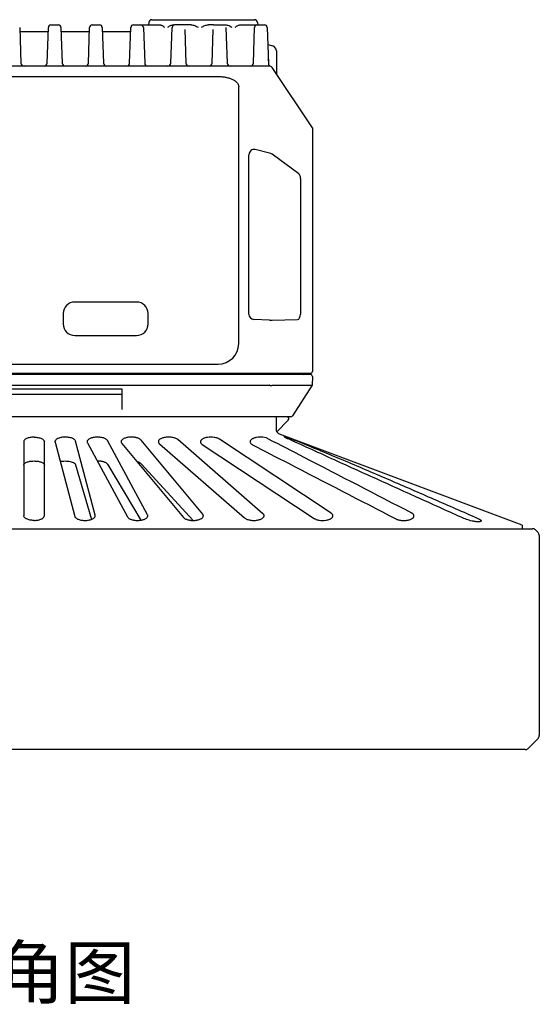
# Model space of a CAD drawing. Header units: millimetres. Extents: x 74 to 517, y 34 to 402.
# Tile 2 of 12: x 123 to 174, y 34 to 129. Entities that reach past the tile are written whole.
import ezdxf

# ---------------------------------------------------------------- set-up
doc = ezdxf.new("R2010")
doc.units = ezdxf.units.MM
doc.header["$LTSCALE"] = 32.67
doc.layers.add('00_COMPONENTS', color=7, linetype='CONTINUOUS')
doc.layers.add('50_ALL_DETAILS', color=7, linetype='CONTINUOUS')
doc.styles.get("Standard").update_dxf_attribs({"font": 'simfang.ttf'})

msp = doc.modelspace()

# ---------------------------------------------------------------- linework, layer by layer
at = {"layer": '00_COMPONENTS'}
for p, q in [((135.7933, 129.085), (135.769, 128.8536)), ((136.0917, 129.3536), (146.0514, 129.3536)), ((146.3498, 129.085), (146.3741, 128.8536)), ((123.28, 128.6123), (123.4011, 125.1431)), ((123.2942, 128.2043), (126.0489, 128.2043)), ((125.942, 125.1431), (126.0631, 128.6123)), ((126.313, 128.8536), (127.0301, 128.8536)), ((127.28, 128.6123), (127.4011, 125.1431)), ((127.2942, 128.2043), (130.0489, 128.2043)), ((129.942, 125.1431), (130.0631, 128.6123)), ((130.313, 128.8536), (131.0301, 128.8536)), ((131.28, 128.6123), (131.4011, 125.1431)), ((131.2942, 128.2043), (134.0489, 128.2043)), ((133.942, 125.1431), (134.0631, 128.6123)), ((134.313, 128.8536), (136.8694, 128.8536)), ((135.28, 128.6123), (135.4011, 125.1431)), ((137.942, 125.1431), (138.0631, 128.6123)), ((139.899, 128.8536), (138.215, 128.8536)), ((139.287, 128.4104), (139.4011, 125.1431)), ((142.0715, 128.8533), (141.5939, 128.8521)), ((141.942, 125.1431), (142.0558, 128.4033)), ((142.0715, 128.8536), (143.2219, 128.8536)), ((143.2806, 128.5939), (143.4011, 125.1431)), ((144.6998, 128.8536), (147.0301, 128.8536)), ((145.942, 125.1431), (146.063, 128.6096)), ((147.28, 128.6123), (147.4022, 125.1119)), ((130.0342, 127.7885), (130.0344, 127.7931)), ((147.3379, 126.9544), (147.8152, 126.8112)), ((148.1716, 126.3323), (148.1716, 124.1036)), ((147.3936, 125.3594), (147.4004, 125.3662)), ((147.4004, 125.3662), (147.4004, 125.1651)), ((147.511, 124.8536), (101.8321, 124.8536)), ((151.6716, 118.8536), (147.7606, 124.72)), ((106.8216, 123.8467), (142.5216, 123.8467)), ((144.5216, 97.9536), (144.5216, 122.8631)), ((151.6716, 118.8536), (151.6716, 95.2536)), ((147.511, 116.4124), (146.1297, 116.767)), ((145.5108, 100.7904), (145.5108, 116.2577)), ((150.3376, 114.4223), (147.7606, 116.3061)), ((150.5108, 113.9586), (150.5108, 100.787)), ((134.6216, 101.9786), (128.6216, 101.9786)), ((127.4966, 100.8536), (127.4966, 99.8536)), ((135.7466, 99.8536), (135.7466, 100.8536)), ((147.511, 100.2361), (145.993, 100.2903)), ((147.7606, 100.2324), (150.2368, 100.2864)), ((128.6216, 98.7286), (134.6216, 98.7286)), ((106.8216, 95.9536), (142.5216, 95.9536)), ((151.4716, 95.0536), (97.8716, 95.0536)), ((151.468, 94.9536), (97.8751, 94.9536)), ((151.668, 94.7501), (151.6533, 93.9054)), ((101.8321, 93.9047), (147.511, 93.9047)), ((147.7451, 93.8858), (147.7451, 93.8878)), ((151.5861, 93.8858), (147.7451, 93.8858)), ((151.6531, 93.9051), (149.7307, 90.9447)), ((116.1716, 93.5528), (133.1716, 93.5528)), ((116.1716, 93.0536), (133.1716, 93.0536)), ((133.1716, 93.5528), (133.1716, 91.5448)), ((149.563, 90.8536), (99.7801, 90.8536)), ((148.1714, 89.634), (148.1713, 90.8536)), ((149.3301, 90.5122), (148.2267, 89.4087)), ((123.6716, 88.4313), (123.6716, 81.2525)), ((125.6716, 81.2525), (125.6716, 88.4313)), ((126.7065, 88.3779), (128.6213, 81.1992)), ((130.6071, 81.3058), (128.6923, 88.4846)), ((129.8435, 88.3254), (133.7288, 81.1467)), ((135.6723, 81.3584), (131.787, 88.5371)), ((133.1807, 88.2743), (139.1546, 81.0955)), ((141.0283, 81.4093), (135.0544, 88.5882)), ((136.8402, 88.2255), (145.0975, 81.047)), ((146.8748, 81.4585), (138.6175, 88.637)), ((140.9878, 88.1796), (151.8313, 80.9999)), ((153.487, 81.5032), (142.6434, 88.6829)), ((128.6923, 86.2086), (130.255, 80.9081)), ((131.787, 86.2561), (135.0333, 80.8295)), ((135.0544, 86.3024), (140.1117, 80.8039)), ((172.0109, 80.3414), (172.005, 80.0036)), ((76.3343, 80.0036), (173.0088, 80.0036)), ((173.2916, 79.8864), (173.5573, 79.6208)), ((173.6744, 79.3379), (173.6744, 59.9443)), ((172.5916, 58.6958), (173.5573, 59.6614)), ((172.3088, 58.5786), (77.0343, 58.5786))]:
    msp.add_line(p, q, dxfattribs=at)
for points in [[(131.3088, 127.7867), (131.3089, 127.7864), (131.309, 127.7861), (131.309, 127.7864), (131.3089, 127.7869), (131.3088, 127.7875), (131.3088, 127.7883)], [(138.0348, 127.802), (138.0345, 127.8015), (138.0326, 127.7993), (138.0303, 127.7967), (138.0276, 127.7937)], [(172.0081, 80.343), (148.4933, 89.1703), (148.4813, 89.175), (148.4691, 89.1803), (148.4565, 89.186), (148.4438, 89.1923), (148.4308, 89.1992), (148.4178, 89.2066), (148.4046, 89.2146), (148.3915, 89.2231), (148.3784, 89.2323), (148.3654, 89.242), (148.3525, 89.2524), (148.3397, 89.2633), (148.3272, 89.2748), (148.3149, 89.2869), (148.3029, 89.2995), (148.2912, 89.3127), (148.2799, 89.3264), (148.269, 89.3406), (148.2585, 89.3554), (148.2485, 89.3706), (148.2391, 89.3862), (148.2301, 89.4023), (148.2217, 89.4188), (148.2139, 89.4356), (148.2067, 89.4527), (148.2002, 89.4702), (148.1943, 89.4878), (148.189, 89.5057), (148.1844, 89.5238), (148.1805, 89.5421), (148.1773, 89.5604), (148.1748, 89.5788), (148.173, 89.5972), (148.1718, 89.6156), (148.1714, 89.634)]]:
    msp.add_lwpolyline(points, dxfattribs=at)
for centre, radius, start, end in [((136.0917, 129.0536), 0.3, 90, 174), ((146.0514, 129.0536), 0.3, 6, 90), ((126.313, 128.6036), 0.25, 90, 178), ((127.0301, 128.6036), 0.25, 2, 90), ((130.313, 128.6036), 0.25, 90, 178), ((131.0301, 128.6036), 0.25, 2, 90), ((134.313, 128.6036), 0.25, 90, 178), ((135.0301, 128.6036), 0.25, 1.999997, 90), ((138.313, 128.6036), 0.25, 90, 178), ((146.313, 128.6036), 0.25, 95.333336, 177.999999), ((147.0301, 128.6036), 0.25, 2, 90), ((147.6716, 126.3323), 0.5, 0, 73.300756), ((123.7009, 125.1536), 0.3, 182, 270), ((125.6422, 125.1536), 0.3, 270, 358), ((127.7009, 125.1536), 0.3, 182, 270), ((129.6422, 125.1536), 0.3, 270, 358), ((131.7009, 125.1536), 0.3, 182, 270), ((133.6422, 125.1536), 0.3, 270, 358), ((135.7009, 125.1536), 0.3, 182, 270), ((137.6422, 125.1536), 0.3, 270, 358), ((139.7009, 125.1536), 0.3, 182, 270), ((141.6422, 125.1536), 0.3, 270, 358), ((143.7009, 125.1536), 0.3, 182, 270), ((145.6422, 125.1536), 0.3, 270, 358), ((146.3806, 125.3664), 1.0198, 359.988896, 8.966281), ((147.702, 125.1224), 0.3, 182, 251.43429), ((147.511, 124.5536), 0.3, 33.690068, 90), ((147.511, 124.5538), 0.2998, 87.275306, 89.998836), ((147.5109, 124.5532), 0.3004, 85.934398, 87.275987), ((128.6216, 100.8536), 1.125, 90, 180), ((134.6216, 100.8536), 1.125, 0, 90), ((128.6216, 99.8536), 1.125, 180, 270), ((134.6216, 99.8536), 1.125, 270, 0), ((142.5216, 97.9536), 2, 270, 0), ((150.7681, 95.1536), 0.2, 210.006681, 270), ((151.468, 94.7536), 0.2, 359, 90), ((151.4716, 95.2536), 0.2, 270, 0), ((149.1887, 90.6536), 0.2, 315, 90), ((149.563, 91.0536), 0.2, 270, 327.002295), ((173.0088, 79.6036), 0.4, 45.000238, 90.000484), ((173.2744, 79.3379), 0.4, 0.000601, 44.998166), ((173.2744, 59.9443), 0.4, 315.000571, 359.999215), ((172.3088, 58.9786), 0.4, 270.000431, 315.000348)]:
    msp.add_arc(centre, radius, start, end, dxfattribs=at)
for centre, major_axis, ratio, start_param, end_param in [((146.4, 125.3472), (0.4793, 0.8981), 0.9776874, -1.0711475, -0.9142592), ((146.0108, 116.2577), (0, 0.5244), 0.9534794, -0.2400775, 1.5707963), ((147.511, 116.3175), (0.299, -0.0846), 0.2947414, 0.6712588, 1.6540525), ((150.2335, 113.9586), (0, 0.5004), 0.554295, -1.5707928, -0.3849684), ((146.0108, 100.7904), (0, 0.5004), 0.9992649, 1.5707963, 3.1059256), ((150.2335, 100.787), (0, 0.5006), 0.5539804, -3.1294955, -1.5707928), ((147.511, 100.2476), (0.3, -0.0107), 0.0383153, -1.5694261, -0.5866324), ((147.511, 93.4929), (0, 0.4118), 0.6664381, -0.0604793, 0), ((147.521, 93.1946), (0.2334, 0.6897), 0.1945575, -0.0296016, 0.0657413), ((151.8446, 94.7509), (0.2698, 0.8634), 0.2004604, -3.0790319, -2.9818176)]:
    msp.add_ellipse(centre, major_axis=major_axis, ratio=ratio, start_param=start_param, end_param=end_param, dxfattribs=at)
for points, knots in [([(136.8694, 128.8536), (136.9079, 128.8536), (136.9667, 128.8408), (137.0402, 128.8101), (137.1156, 128.7706), (137.2081, 128.7099), (137.2802, 128.6569), (137.317, 128.6297)], [0, 0, 0, 0, 0.2274979, 0.3472086, 0.4710733, 0.7298032, 1, 1, 1, 1]), ([(137.637, 128.6297), (137.6813, 128.6576), (137.7708, 128.7121), (137.9108, 128.7838), (138.0586, 128.8376), (138.163, 128.8536), (138.215, 128.8536)], [0, 0, 0, 0, 0.2502255, 0.5011695, 0.7512459, 1, 1, 1, 1]), ([(139.899, 128.8536), (139.9591, 128.8535), (140.0799, 128.8372), (140.2534, 128.7827), (140.4211, 128.7104), (140.5303, 128.6562), (140.5848, 128.6287)], [0, 0, 0, 0, 0.2480363, 0.497474, 0.7482001, 1, 1, 1, 1]), ([(140.9047, 128.6291), (140.9593, 128.6564), (141.0686, 128.7104), (141.2369, 128.7821), (141.4117, 128.8359), (141.5332, 128.852), (141.5939, 128.8521)], [0, 0, 0, 0, 0.2505932, 0.5008986, 0.7507582, 1, 1, 1, 1]), ([(143.2219, 128.8536), (143.2783, 128.8536), (143.3912, 128.8377), (143.5521, 128.7839), (143.7053, 128.7121), (143.8038, 128.6575), (143.8526, 128.6297)], [0, 0, 0, 0, 0.2501275, 0.500533, 0.7508031, 1, 1, 1, 1]), ([(144.1725, 128.6297), (144.2154, 128.657), (144.3, 128.7106), (144.4292, 128.7824), (144.5612, 128.8368), (144.6543, 128.8536), (144.6998, 128.8536)], [0, 0, 0, 0, 0.2629729, 0.518363, 0.7640438, 1, 1, 1, 1]), ([(142.5216, 123.8467), (142.6518, 123.8467), (142.9086, 123.8345), (143.2811, 123.7797), (143.6251, 123.6909), (143.9281, 123.5711), (144.1791, 123.4247), (144.3437, 123.2785), (144.4366, 123.1522), (144.4853, 123.0578), (144.5149, 122.9611), (144.5216, 122.8954), (144.5216, 122.8631)], [0, 0, 0, 0, 0.1621216, 0.3195541, 0.4679317, 0.6035712, 0.7239128, 0.8281445, 0.8747892, 0.918399, 0.9597885, 1, 1, 1, 1]), ([(147.5276, 93.9039), (147.5488, 93.902), (147.59, 93.8992), (147.6487, 93.8969), (147.6935, 93.8954), (147.7249, 93.8923), (147.7388, 93.8896), (147.7451, 93.8878)], [0, 0, 0, 0, 0.2932566, 0.5668887, 0.8063146, 0.9093018, 1, 1, 1, 1]), ([(151.6531, 93.9051), (151.6527, 93.9046), (151.6513, 93.9038), (151.6485, 93.9027), (151.6444, 93.9016), (151.6364, 93.8995), (151.6232, 93.8961), (151.612, 93.8923), (151.6057, 93.8898)], [0, 0, 0, 0, 0.0358528, 0.0952539, 0.1804139, 0.2918611, 0.5937081, 1, 1, 1, 1]), ([(124.6716, 88.8799), (124.6034, 88.8799), (124.4699, 88.8738), (124.2778, 88.8469), (124.1036, 88.8041), (123.9538, 88.7477), (123.8326, 88.6804), (123.7425, 88.6046), (123.6934, 88.5326), (123.6746, 88.4742), (123.6716, 88.4454), (123.6716, 88.4313)], [0, 0, 0, 0, 0.1734982, 0.3398956, 0.4932297, 0.6293988, 0.7464305, 0.8446068, 0.9268784, 0.9640758, 1, 1, 1, 1]), ([(124.6716, 88.8799), (124.7397, 88.8799), (124.8732, 88.8738), (125.0653, 88.847), (125.2395, 88.8041), (125.3893, 88.7477), (125.5105, 88.6804), (125.6006, 88.6046), (125.6497, 88.5326), (125.6685, 88.4742), (125.6716, 88.4454), (125.6716, 88.4313)], [0, 0, 0, 0, 0.1734951, 0.3398914, 0.4932256, 0.6293963, 0.7464297, 0.8446073, 0.9268794, 0.9640764, 1, 1, 1, 1]), ([(128.6923, 88.4846), (128.6848, 88.5129), (128.6556, 88.571), (128.5826, 88.6469), (128.4801, 88.7157), (128.3497, 88.7756), (128.1945, 88.8242), (128.0191, 88.8593), (127.8299, 88.879), (127.635, 88.8819), (127.4429, 88.8678), (127.262, 88.8378), (127.0992, 88.7935), (126.96, 88.7372), (126.8478, 88.6712), (126.7646, 88.5976), (126.7195, 88.5284), (126.7022, 88.4724), (126.6994, 88.4448), (126.6994, 88.4313)], [0, 0, 0, 0, 0.0381551, 0.0828112, 0.1359276, 0.1981545, 0.2691031, 0.3474333, 0.4309108, 0.5165851, 0.6011687, 0.6815452, 0.755204, 0.8204917, 0.8766897, 0.9240767, 0.9641263, 0.9823523, 1, 1, 1, 1]), ([(131.787, 88.5371), (131.7723, 88.5643), (131.7301, 88.6181), (131.6432, 88.687), (131.5299, 88.7485), (131.3922, 88.8007), (131.2334, 88.8416), (131.0585, 88.8691), (130.8738, 88.8818), (130.6867, 88.8789), (130.5049, 88.8605), (130.3353, 88.8278), (130.184, 88.7824), (130.0551, 88.7264), (129.9515, 88.6619), (129.8749, 88.5906), (129.8336, 88.5242), (129.8178, 88.4707), (129.8152, 88.4442), (129.8152, 88.4313)], [0, 0, 0, 0, 0.0412823, 0.089998, 0.1471755, 0.2128599, 0.2862546, 0.3657561, 0.4490337, 0.5332492, 0.615429, 0.6928853, 0.763541, 0.8260895, 0.8800429, 0.9257919, 0.9647951, 0.9826591, 1, 1, 1, 1]), ([(135.0544, 88.5882), (135.0333, 88.6135), (134.9801, 88.6625), (134.8812, 88.7243), (134.759, 88.7784), (134.6159, 88.8229), (134.4555, 88.856), (134.2829, 88.8762), (134.1041, 88.8823), (133.9258, 88.8741), (133.7546, 88.8519), (133.5966, 88.8169), (133.4564, 88.7708), (133.3375, 88.7155), (133.2423, 88.6526), (133.172, 88.5836), (133.128, 88.5095), (133.1176, 88.4563), (133.1176, 88.4313)], [0, 0, 0, 0, 0.045322, 0.0983885, 0.1595587, 0.228427, 0.3038827, 0.3841425, 0.4668614, 0.5493813, 0.6290665, 0.7036403, 0.7714139, 0.8313792, 0.883242, 0.9274833, 0.965535, 1, 1, 1, 1]), ([(138.6175, 88.637), (138.5909, 88.6601), (138.5286, 88.7039), (138.4196, 88.7585), (138.2905, 88.805), (138.144, 88.8418), (137.984, 88.8673), (137.7588, 88.8848), (137.532, 88.8765), (137.3149, 88.842), (137.1683, 88.8053), (137.039, 88.7589), (136.9299, 88.7043), (136.8426, 88.6432), (136.7783, 88.5767), (136.7382, 88.5057), (136.7289, 88.4552), (136.7289, 88.4313)], [0, 0, 0, 0, 0.0498982, 0.1074097, 0.1724088, 0.244146, 0.3212783, 0.4019217, 0.564342, 0.6415247, 0.7133226, 0.7783875, 0.8359647, 0.8859218, 0.9288116, 0.9660316, 1, 1, 1, 1]), ([(142.6434, 88.6829), (142.6124, 88.7035), (142.5427, 88.7419), (142.4257, 88.7891), (142.2918, 88.828), (142.0903, 88.8677), (141.823, 88.8876), (141.5553, 88.8695), (141.3525, 88.8311), (141.2171, 88.7931), (141.0985, 88.7466), (140.9986, 88.693), (140.9189, 88.6338), (140.8604, 88.5699), (140.8241, 88.502), (140.8156, 88.4541), (140.8156, 88.4313)], [0, 0, 0, 0, 0.0547449, 0.1166649, 0.1852694, 0.2595474, 0.4185858, 0.5780249, 0.6527611, 0.7219416, 0.7845079, 0.8399206, 0.8881802, 0.929894, 0.9664196, 1, 1, 1, 1]), ([(147.379, 88.7274), (147.3445, 88.7453), (147.2691, 88.7782), (147.0989, 88.8328), (146.8575, 88.8753), (146.5543, 88.8851), (146.3015, 88.8598), (146.1132, 88.8187), (145.989, 88.7801), (145.8805, 88.7341), (145.7895, 88.6819), (145.7171, 88.6246), (145.6641, 88.5632), (145.6313, 88.4985), (145.6237, 88.453), (145.6237, 88.4313)], [0, 0, 0, 0, 0.0596673, 0.1258393, 0.274094, 0.4339009, 0.590212, 0.6626142, 0.7293575, 0.78964, 0.8431142, 0.8898985, 0.930643, 0.9666546, 1, 1, 1, 1]), ([(150.6093, 88.3246), (150.531, 88.3562), (150.3632, 88.4214), (150.148, 88.5018), (149.9648, 88.5693), (149.8249, 88.6205), (149.6869, 88.6709), (149.5534, 88.7195), (149.427, 88.7656), (149.3102, 88.8083), (149.2056, 88.8465), (149.1271, 88.875), (149.0723, 88.8947), (149.0378, 88.9069), (149.0082, 88.9173), (148.9866, 88.9246), (148.9719, 88.9293), (148.9629, 88.9321), (148.9552, 88.9343), (148.9489, 88.9359), (148.944, 88.9368), (148.9404, 88.937), (148.9377, 88.9362), (148.9372, 88.9347), (148.9372, 88.934)], [0, 0, 0, 0, 0.1420624, 0.3028617, 0.3866314, 0.4706902, 0.5535607, 0.6337513, 0.7097498, 0.7800217, 0.8430176, 0.8971971, 0.9205129, 0.9410764, 0.9587265, 0.9733189, 0.9794272, 0.9847245, 0.9891987, 0.9928372, 0.9956289, 0.9975987, 0.9988885, 1, 1, 1, 1]), ([(148.9372, 88.934), (148.9372, 88.9325), (148.939, 88.9288), (148.9434, 88.9231), (148.9506, 88.9158), (148.9651, 88.9031), (148.9901, 88.8846), (149.0278, 88.8601), (149.0751, 88.8323), (149.1311, 88.8021), (149.1953, 88.7699), (149.241, 88.7484), (149.2651, 88.7374)], [0, 0, 0, 0, 0.0115399, 0.030388, 0.0568858, 0.0909395, 0.1808579, 0.2982455, 0.4409795, 0.6069198, 0.7939556, 1, 1, 1, 1]), ([(126.6994, 88.4313), (126.6994, 88.4268), (126.7, 88.4088), (126.703, 88.391), (126.7065, 88.3779)], [0, 0, 0, 0, 0.2480368, 1, 1, 1, 1]), ([(129.8152, 88.4313), (129.8152, 88.4133), (129.8203, 88.3764), (129.8345, 88.342), (129.8435, 88.3254)], [0, 0, 0, 0, 0.4864078, 1, 1, 1, 1]), ([(133.1176, 88.4313), (133.1176, 88.4179), (133.1203, 88.3907), (133.1371, 88.3355), (133.1614, 88.2976), (133.1807, 88.2743)], [0, 0, 0, 0, 0.2328415, 0.4731175, 1, 1, 1, 1]), ([(136.7289, 88.4313), (136.7289, 88.4134), (136.7339, 88.3766), (136.7558, 88.3232), (136.7918, 88.2716), (136.8228, 88.2406), (136.8402, 88.2255)], [0, 0, 0, 0, 0.2219545, 0.456209, 0.7130726, 1, 1, 1, 1]), ([(140.8156, 88.4313), (140.8156, 88.409), (140.8236, 88.3622), (140.8583, 88.2959), (140.9141, 88.2332), (140.9613, 88.1971), (140.9878, 88.1796)], [0, 0, 0, 0, 0.2110658, 0.439857, 0.7000238, 1, 1, 1, 1]), ([(145.6237, 88.4313), (145.6237, 88.418), (145.6264, 88.3911), (145.6428, 88.3364), (145.6858, 88.2686), (145.7654, 88.1963), (145.8314, 88.1563), (145.8684, 88.1371)], [0, 0, 0, 0, 0.0991186, 0.201323, 0.4250665, 0.6885162, 1, 1, 1, 1]), ([(145.8684, 88.1371), (147.0263, 87.5384), (151.6582, 85.1434), (156.2903, 82.7491), (159.7643, 80.953)], [0, 0, 0, 0, 0.2500035, 1, 1, 1, 1]), ([(147.379, 88.7274), (148.537, 88.1292), (153.1692, 85.7361), (157.8011, 83.3423), (161.2749, 81.5468)], [0, 0, 0, 0, 0.249994, 1, 1, 1, 1]), ([(166.3664, 80.9912), (164.9407, 81.634), (162.8017, 82.598), (159.951, 83.8861), (157.813, 84.8532), (155.6753, 85.8213), (153.538, 86.7912), (151.4014, 87.7632), (149.9769, 88.4115), (149.2651, 88.7366)], [0, 0, 0, 0, 0.2499268, 0.3749057, 0.4998949, 0.6248955, 0.7499128, 0.874948, 1, 1, 1, 1]), ([(150.6093, 88.3246), (151.326, 88.035), (152.7572, 87.448), (154.8988, 86.5517), (157.0378, 85.6434), (159.8878, 84.4205), (163.4462, 82.8759), (166.2893, 81.6305), (167.7106, 81.0061)], [0, 0, 0, 0, 0.1246602, 0.2494781, 0.3744101, 0.4994264, 0.749635, 1, 1, 1, 1]), ([(123.6716, 86.1604), (123.6716, 86.1732), (123.6747, 86.1996), (123.6886, 86.2383), (123.7115, 86.2762), (123.756, 86.3277), (123.8354, 86.3875), (123.957, 86.448), (124.1069, 86.4986), (124.2806, 86.5369), (124.4715, 86.5609), (124.6715, 86.569), (124.8716, 86.5609), (125.0625, 86.5369), (125.2361, 86.4986), (125.3861, 86.448), (125.5077, 86.3875), (125.5871, 86.3277), (125.6316, 86.2762), (125.6545, 86.2384), (125.6684, 86.1996), (125.6716, 86.1732), (125.6716, 86.1604)], [0, 0, 0, 0, 0.0167429, 0.0342383, 0.053138, 0.0739418, 0.1224348, 0.1811694, 0.2500193, 0.3277388, 0.4120881, 0.499998, 0.5879082, 0.6722577, 0.7499778, 0.8188285, 0.8775637, 0.9260575, 0.9468616, 0.9657615, 0.9832571, 1, 1, 1, 1]), ([(127.2039, 86.5129), (127.2798, 86.5305), (127.4395, 86.5566), (127.6845, 86.5704), (127.9306, 86.5596), (128.1608, 86.525), (128.3343, 86.4773), (128.453, 86.4287), (128.5266, 86.3901), (128.588, 86.3486), (128.6367, 86.3046), (128.6722, 86.2584), (128.6875, 86.225), (128.6923, 86.2086)], [0, 0, 0, 0, 0.1458387, 0.3018089, 0.4583781, 0.6058833, 0.7365178, 0.7939448, 0.8456629, 0.8916606, 0.9322108, 0.967954, 1, 1, 1, 1]), ([(131.787, 86.2561), (131.7731, 86.2793), (131.7343, 86.3249), (131.6562, 86.3833), (131.5551, 86.4362), (131.4327, 86.4821), (131.2915, 86.5195), (131.0781, 86.5571), (130.9099, 86.5671), (130.7956, 86.5662)], [0, 0, 0, 0, 0.0755062, 0.1654663, 0.2715406, 0.3937225, 0.5306952, 0.6799535, 1, 1, 1, 1]), ([(135.0544, 86.3024), (135.0343, 86.3242), (134.9845, 86.3662), (134.8935, 86.4192), (134.7817, 86.4662), (134.6993, 86.4913), (134.6551, 86.5027)], [0, 0, 0, 0, 0.1968305, 0.4289215, 0.6972893, 1, 1, 1, 1]), ([(124.6716, 80.8038), (124.6034, 80.8038), (124.4699, 80.8099), (124.2778, 80.8368), (124.1036, 80.8797), (123.9538, 80.936), (123.8326, 81.0034), (123.7425, 81.0791), (123.6934, 81.1511), (123.6746, 81.2096), (123.6716, 81.2384), (123.6716, 81.2525)], [0, 0, 0, 0, 0.1734956, 0.3398919, 0.4932255, 0.6293958, 0.7464291, 0.8446071, 0.9268795, 0.9640761, 1, 1, 1, 1]), ([(124.6716, 80.8038), (124.7397, 80.8038), (124.8732, 80.8099), (125.0653, 80.8368), (125.2395, 80.8797), (125.3893, 80.936), (125.5105, 81.0034), (125.6006, 81.0791), (125.6497, 81.1511), (125.6685, 81.2096), (125.6716, 81.2384), (125.6716, 81.2525)], [0, 0, 0, 0, 0.1734954, 0.339891, 0.4932249, 0.629395, 0.7464288, 0.8446066, 0.9268788, 0.964076, 1, 1, 1, 1]), ([(128.6213, 81.1992), (128.6289, 81.1709), (128.658, 81.1127), (128.731, 81.0368), (128.8335, 80.968), (128.9639, 80.9082), (129.1191, 80.8596), (129.2946, 80.8244), (129.4837, 80.8048), (129.6787, 80.8019), (129.8707, 80.8159), (130.0517, 80.846), (130.2144, 80.8903), (130.3536, 80.9466), (130.4658, 81.0126), (130.549, 81.0862), (130.5941, 81.1554), (130.6114, 81.2114), (130.6142, 81.239), (130.6142, 81.2525)], [0, 0, 0, 0, 0.0381545, 0.082811, 0.1359288, 0.1981578, 0.2691089, 0.3474407, 0.4309189, 0.5165926, 0.6011751, 0.6815502, 0.755208, 0.8204948, 0.8766917, 0.9240778, 0.9641268, 0.9823525, 1, 1, 1, 1]), ([(130.6142, 81.2525), (130.6142, 81.257), (130.6136, 81.2749), (130.6106, 81.2928), (130.6071, 81.3058)], [0, 0, 0, 0, 0.2480352, 1, 1, 1, 1]), ([(133.7288, 81.1467), (133.7435, 81.1195), (133.7857, 81.0657), (133.8725, 80.9968), (133.9859, 80.9353), (134.1236, 80.8831), (134.2823, 80.8422), (134.4572, 80.8147), (134.6419, 80.802), (134.829, 80.805), (135.0109, 80.8233), (135.1804, 80.8561), (135.3318, 80.9014), (135.4607, 80.9574), (135.5643, 81.0219), (135.6409, 81.0932), (135.6821, 81.1596), (135.6979, 81.2132), (135.7005, 81.2396), (135.7005, 81.2526)], [0, 0, 0, 0, 0.0412819, 0.0899984, 0.147177, 0.2128627, 0.2862591, 0.3657613, 0.4490385, 0.5332537, 0.615432, 0.6928881, 0.7635436, 0.8260918, 0.8800444, 0.9257925, 0.9647952, 0.9826592, 1, 1, 1, 1]), ([(135.7005, 81.2526), (135.7005, 81.2705), (135.6955, 81.3074), (135.6813, 81.3418), (135.6723, 81.3584)], [0, 0, 0, 0, 0.4864079, 1, 1, 1, 1]), ([(139.1546, 81.0955), (139.1757, 81.0701), (139.2289, 81.0212), (139.3278, 80.9594), (139.45, 80.9053), (139.5931, 80.8607), (139.7535, 80.8276), (139.9261, 80.8075), (140.1049, 80.8013), (140.2832, 80.8096), (140.4544, 80.8318), (140.6124, 80.8667), (140.7526, 80.9128), (140.8715, 80.9682), (140.9667, 81.0311), (141.037, 81.1), (141.0811, 81.1741), (141.0914, 81.2273), (141.0914, 81.2524)], [0, 0, 0, 0, 0.0453215, 0.0983882, 0.1595593, 0.2284286, 0.3038855, 0.3841442, 0.4668623, 0.5493815, 0.6290666, 0.7036407, 0.7714146, 0.8313801, 0.8832426, 0.9274836, 0.9655352, 1, 1, 1, 1]), ([(141.0914, 81.2524), (141.0914, 81.2658), (141.0887, 81.293), (141.0719, 81.3482), (141.0476, 81.3861), (141.0283, 81.4093)], [0, 0, 0, 0, 0.2328406, 0.4731138, 1, 1, 1, 1]), ([(145.0975, 81.047), (145.1241, 81.0239), (145.1864, 80.9801), (145.2954, 80.9255), (145.4245, 80.879), (145.571, 80.8422), (145.731, 80.8167), (145.9563, 80.7992), (146.183, 80.8075), (146.4001, 80.842), (146.5467, 80.8787), (146.676, 80.9251), (146.7852, 80.9797), (146.8724, 81.0408), (146.9367, 81.1073), (146.9768, 81.1783), (146.9862, 81.2288), (146.9862, 81.2528)], [0, 0, 0, 0, 0.0498982, 0.1074105, 0.172411, 0.2441498, 0.3212829, 0.401926, 0.5643429, 0.6415249, 0.7133228, 0.7783877, 0.835965, 0.8859221, 0.9288119, 0.9660317, 1, 1, 1, 1]), ([(146.9862, 81.2528), (146.9862, 81.2706), (146.9812, 81.3074), (146.9592, 81.3608), (146.9233, 81.4124), (146.8922, 81.4434), (146.8748, 81.4585)], [0, 0, 0, 0, 0.2219547, 0.4562085, 0.7130718, 1, 1, 1, 1]), ([(151.8313, 80.9999), (151.8623, 80.9793), (151.932, 80.9409), (152.049, 80.8937), (152.1829, 80.8548), (152.3845, 80.8151), (152.6518, 80.7952), (152.9195, 80.8134), (153.1223, 80.8517), (153.2576, 80.8898), (153.3763, 80.9362), (153.4762, 80.9898), (153.5558, 81.049), (153.6143, 81.1129), (153.6507, 81.1808), (153.6591, 81.2287), (153.6591, 81.2516)], [0, 0, 0, 0, 0.0547452, 0.1166657, 0.1852707, 0.2595493, 0.4185883, 0.5780276, 0.6527639, 0.7219445, 0.7845109, 0.8399236, 0.888183, 0.9298962, 0.9664208, 1, 1, 1, 1]), ([(153.6591, 81.2516), (153.6591, 81.2738), (153.6511, 81.3206), (153.6164, 81.3869), (153.5606, 81.4496), (153.5134, 81.4857), (153.487, 81.5032)], [0, 0, 0, 0, 0.2110617, 0.4398519, 0.700021, 1, 1, 1, 1]), ([(159.7643, 80.953), (159.7988, 80.9351), (159.8742, 80.9021), (159.997, 80.8625), (160.1336, 80.8312), (160.3325, 80.8018), (160.5391, 80.7938), (160.7449, 80.8067), (160.8929, 80.8264), (161.0307, 80.8556), (161.1551, 80.8935), (161.2637, 80.9389), (161.3547, 80.991), (161.427, 81.0486), (161.4797, 81.111), (161.5122, 81.1772), (161.5196, 81.2237), (161.5196, 81.246)], [0, 0, 0, 0, 0.0595856, 0.1256715, 0.1974904, 0.2738397, 0.4334011, 0.5128705, 0.5895476, 0.6617937, 0.7283532, 0.7884271, 0.8417105, 0.8884172, 0.9293244, 0.965838, 1, 1, 1, 1]), ([(161.5196, 81.246), (161.5196, 81.2736), (161.5079, 81.3321), (161.4581, 81.4131), (161.3784, 81.4871), (161.312, 81.5276), (161.2749, 81.5468)], [0, 0, 0, 0, 0.20397, 0.4290716, 0.69134, 1, 1, 1, 1]), ([(168.0385, 80.7617), (168.0385, 80.7563), (168.0368, 80.7454), (168.0284, 80.7303), (168.0148, 80.7169), (167.9962, 80.7052), (167.9725, 80.695), (167.9317, 80.6828), (167.8683, 80.6726), (167.779, 80.6677), (167.6739, 80.6696), (167.5553, 80.6784), (167.4261, 80.6939), (167.2894, 80.7158), (167.1004, 80.7529), (166.8678, 80.8103), (166.6062, 80.8922), (166.4419, 80.9565), (166.3664, 80.9905)], [0, 0, 0, 0, 0.0091099, 0.018514, 0.0290848, 0.0414524, 0.0560011, 0.0729417, 0.1142875, 0.1655095, 0.2258737, 0.2941904, 0.3689633, 0.4485148, 0.531096, 0.6984691, 0.8583691, 1, 1, 1, 1]), ([(167.7106, 81.0061), (167.7573, 80.9856), (167.8231, 80.9543), (167.9027, 80.9083), (167.9499, 80.8768), (167.9878, 80.8461), (168.0212, 80.8116), (168.0385, 80.7807), (168.0385, 80.7617)], [0, 0, 0, 0, 0.3638142, 0.5187197, 0.6540671, 0.7691881, 0.8641232, 1, 1, 1, 1]), ([(172.0081, 80.343), (172.0088, 80.3428), (172.0096, 80.3423), (172.0109, 80.3417), (172.0109, 80.3414)], [0, 0, 0, 0, 0.706714, 1, 1, 1, 1])]:
    msp.add_open_spline(points, degree=3, knots=knots, dxfattribs=at)
msp.add_open_spline([(130.0323, 127.7742), (130.033, 127.779), (130.0338, 127.7837), (130.0342, 127.7885)], degree=3, dxfattribs=at)

# ---------------------------------------------------------------- texts
at = {"layer": '50_ALL_DETAILS'}
msp.add_text('平角图', height=5, dxfattribs=at).set_placement((114.0076, 34.4674))

doc.saveas('drawing.dxf')
